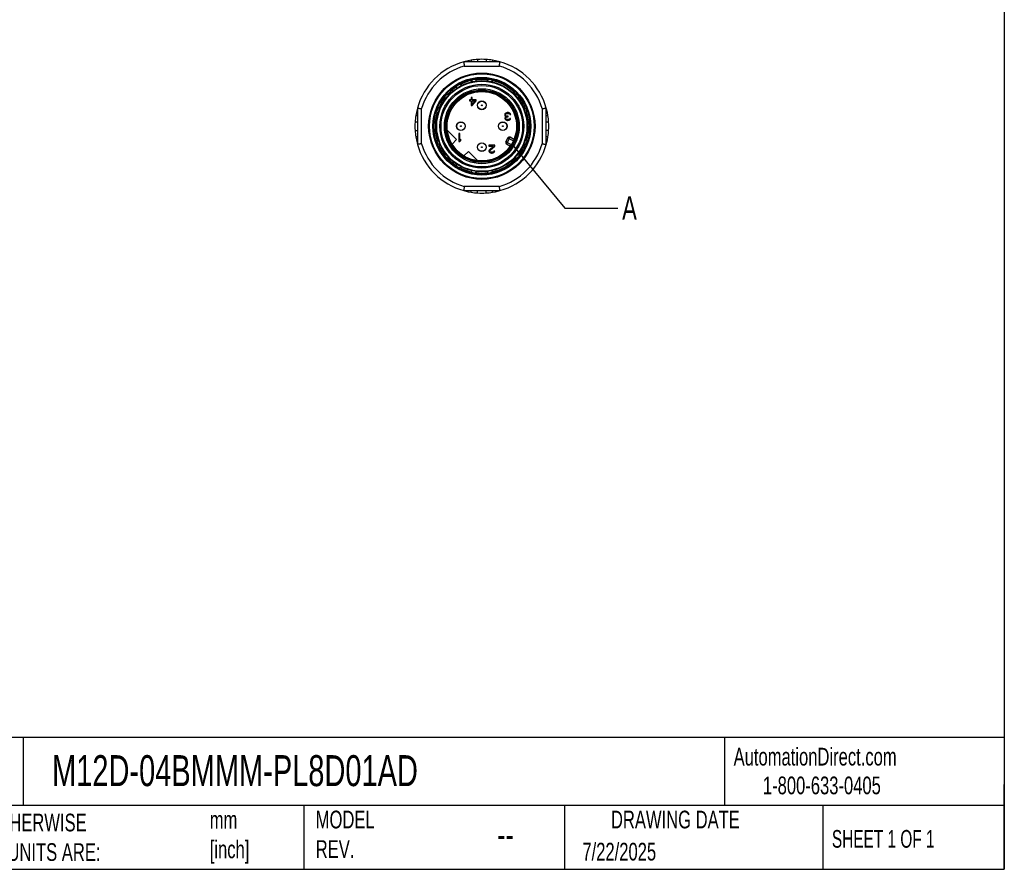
# Model space of a CAD drawing. Header units: millimetres. Extents: x 6 to 273, y 6 to 210.
# Tile 9 of 13: x 155 to 273, y 6 to 108. Entities that reach past the tile are written whole.
import ezdxf

# ---------------------------------------------------------------- set-up
doc = ezdxf.new("R2010")
doc.units = ezdxf.units.MM
doc.linetypes.add('SLD-Solid', pattern=[0])
doc.layers.add('TEXT', color=140, linetype='SLD-Solid', lineweight=25)
doc.styles.add('SLDTEXTSTYLE0', font='TXT', dxfattribs={"width": 0.7})
doc.styles.add('SLDTEXTSTYLE1', font='TXT', dxfattribs={"width": 0.65})
doc.dimstyles.new('SLDDIMSTYLE3', dxfattribs={"dimtxt": 0.18, "dimasz": 3.302, "dimexe": 0, "dimexo": 0.0625, "dimgap": 0, "dimtad": 0, "dimtih": 1, "dimtoh": 1, "dimdec": 0, "dimrnd": 1e-09, "dimzin": 0, "dimdsep": 46, "dimtxsty": 'Standard', "dimblk1": 'NONE', "dimblk2": 'NONE', "dimsah": 1, "dimcen": 0.09, "dimadec": 0, "dimazin": 0, "dimtfac": 3.302, "dimtdec": 0, "dimtofl": 0, "dimtmove": 0, "dimatfit": 3, "dimldrblk": 'NONE', "dimfxl": 0, "dimfrac": 2, "dimtolj": 1, "dimtzin": 0, "dimarcsym": 0})

# ---------------------------------------------------------------- blocks, each defined once
blk = doc.blocks.new('_None')

msp = doc.modelspace()

# ---------------------------------------------------------------- linework, layer by layer
for p, q in [((212.76, 102.91), (208.42, 102.91)), ((208.49, 102.41), (212.69, 102.41)), ((209.32, 103.11), (209.32, 102.91)), ((210.09, 103.19), (210.09, 102.91)), ((211.09, 103.19), (211.09, 102.91)), ((211.86, 103.11), (211.86, 102.91)), ((208.14, 100.06), (208.09, 100.15)), ((209.32, 100.61), (209.34, 100.49)), ((209.95, 100.61), (209.93, 100.71)), ((211.25, 100.71), (211.23, 100.62)), ((211.83, 100.49), (211.85, 100.61)), ((206.64, 98.92), (206.54, 99)), ((207.55, 99.85), (207.61, 99.74)), ((214.63, 99), (214.54, 98.92)), ((206.15, 98.53), (206.23, 98.46)), ((209.32, 98.36), (209.13, 98.36)), ((209.13, 98.36), (209.13, 98.24)), ((209.13, 98.24), (209.32, 98.24)), ((209.44, 98.65), (209.32, 98.65)), ((209.32, 98.65), (209.32, 98.36)), ((209.32, 98.24), (209.32, 97.7)), ((209.44, 98.36), (209.44, 98.65)), ((209.92, 98.36), (209.44, 98.36)), ((209.44, 97.7), (209.92, 98.24)), ((209.78, 98.24), (209.44, 97.86)), ((209.44, 97.86), (209.44, 98.24)), ((209.44, 98.24), (209.78, 98.24)), ((209.92, 98.24), (209.92, 98.36)), ((214.95, 98.47), (215.02, 98.53)), ((202.89, 97.38), (202.89, 93.04)), ((203.39, 93.11), (203.39, 97.31)), ((205.28, 96.81), (205.39, 96.77)), ((205.6, 97.35), (205.49, 97.39)), ((209.32, 97.7), (209.44, 97.7)), ((213.34, 96.69), (213.32, 96.63)), ((213.32, 96.63), (213.32, 96.54)), ((213.32, 96.54), (213.34, 96.46)), ((213.38, 96.75), (213.34, 96.69)), ((213.44, 96.79), (213.38, 96.75)), ((213.42, 96.63), (213.44, 96.67)), ((213.42, 96.54), (213.42, 96.63)), ((213.46, 96.46), (213.42, 96.54)), ((213.52, 96.83), (213.44, 96.79)), ((213.44, 96.67), (213.48, 96.71)), ((213.48, 96.71), (213.52, 96.73)), ((213.6, 96.85), (213.52, 96.83)), ((213.52, 96.73), (213.62, 96.75)), ((213.76, 96.85), (213.6, 96.85)), ((213.62, 96.75), (213.74, 96.75)), ((213.74, 96.75), (213.84, 96.73)), ((213.84, 96.83), (213.76, 96.85)), ((213.92, 96.79), (213.84, 96.83)), ((213.84, 96.73), (213.88, 96.71)), ((213.88, 96.71), (213.92, 96.67)), ((213.98, 96.75), (213.92, 96.79)), ((213.92, 96.67), (213.94, 96.63)), ((213.94, 96.63), (214.04, 96.63)), ((214.02, 96.69), (213.98, 96.75)), ((214.04, 96.63), (214.02, 96.69)), ((215.68, 97.39), (215.58, 97.35)), ((215.78, 96.77), (215.89, 96.81)), ((217.79, 97.31), (217.79, 93.11)), ((218.29, 93.04), (218.29, 97.38)), ((202.89, 95.71), (202.6, 95.71)), ((202.69, 96.48), (202.89, 96.48)), ((213.34, 96.46), (213.38, 96.4)), ((213.36, 96.24), (213.34, 96.16)), ((213.34, 96.16), (213.34, 96.12)), ((213.34, 96.12), (213.36, 96.04)), ((213.4, 96.3), (213.36, 96.24)), ((213.36, 96.04), (213.44, 95.96)), ((213.38, 96.4), (213.48, 96.36)), ((213.48, 96.36), (213.4, 96.3)), ((213.44, 96.16), (213.48, 96.24)), ((213.44, 96.12), (213.44, 96.16)), ((213.48, 96.06), (213.44, 96.12)), ((213.44, 95.96), (213.52, 95.92)), ((213.52, 96.42), (213.46, 96.46)), ((213.48, 96.24), (213.52, 96.28)), ((213.54, 96.02), (213.48, 96.06)), ((213.64, 96.4), (213.52, 96.42)), ((213.52, 96.28), (213.64, 96.32)), ((213.52, 95.92), (213.66, 95.9)), ((213.64, 96), (213.54, 96.02)), ((213.72, 96.4), (213.64, 96.4)), ((213.64, 96.32), (213.72, 96.32)), ((213.72, 96), (213.64, 96)), ((213.66, 95.9), (213.7, 95.9)), ((213.7, 95.9), (213.84, 95.92)), ((213.72, 96.32), (213.72, 96.4)), ((213.82, 96.02), (213.72, 96)), ((213.88, 96.06), (213.82, 96.02)), ((213.84, 95.92), (213.92, 95.96)), ((213.92, 96.12), (213.88, 96.06)), ((214.02, 96.12), (213.92, 96.12)), ((213.92, 95.96), (214, 96.04)), ((214, 96.04), (214.02, 96.12)), ((216.12, 95.51), (216.02, 95.51)), ((218.29, 96.48), (218.49, 96.48)), ((218.57, 95.71), (218.29, 95.71)), ((202.6, 94.71), (202.89, 94.71)), ((207.58, 93.62), (206.46, 94.73)), ((207.84, 94.33), (207.84, 93.38)), ((207.96, 94.33), (207.84, 94.33)), ((207.96, 93.54), (207.96, 94.33)), ((216, 94.9), (216.12, 94.9)), ((218.57, 94.71), (218.29, 94.71)), ((202.89, 93.94), (202.69, 93.94)), ((205.39, 93.64), (205.28, 93.6)), ((205.49, 93.03), (205.6, 93.06)), ((207.03, 93.07), (207.58, 93.62)), ((207.84, 93.38), (207.96, 93.38)), ((208.08, 93.68), (207.96, 93.54)), ((207.96, 93.38), (208.08, 93.52)), ((208.08, 93.52), (208.08, 93.68)), ((213.69, 93.81), (213.46, 93.37)), ((213.63, 93.27), (213.46, 93.37)), ((213.54, 93.09), (213.63, 93.27)), ((213.54, 93.09), (214, 92.84)), ((213.87, 93.71), (213.63, 93.27)), ((213.63, 93.27), (214.11, 93.01)), ((213.69, 93.81), (213.87, 93.71)), ((213.87, 93.71), (213.97, 93.89)), ((214.35, 93.45), (213.87, 93.71)), ((214.43, 93.63), (213.97, 93.89)), ((215.58, 93.06), (215.68, 93.03)), ((215.89, 93.6), (215.78, 93.64)), ((218.49, 93.94), (218.29, 93.94)), ((206.24, 91.96), (206.15, 91.88)), ((209, 92.2), (208.45, 91.65)), ((210.11, 91.08), (209, 92.2)), ((212.15, 92.94), (211.43, 92.94)), ((211.43, 92.94), (211.43, 92.84)), ((211.43, 92.84), (211.99, 92.84)), ((211.45, 92.33), (211.43, 92.25)), ((211.43, 92.25), (211.43, 92.21)), ((211.43, 92.21), (211.45, 92.13)), ((211.49, 92.39), (211.45, 92.33)), ((211.45, 92.13), (211.53, 92.05)), ((211.99, 92.84), (211.49, 92.39)), ((211.53, 92.05), (211.61, 92.01)), ((211.55, 92.25), (211.59, 92.33)), ((211.55, 92.21), (211.55, 92.25)), ((211.59, 92.15), (211.55, 92.21)), ((211.59, 92.33), (212.15, 92.84)), ((211.65, 92.11), (211.59, 92.15)), ((211.61, 92.01), (211.73, 91.99)), ((211.75, 92.09), (211.65, 92.11)), ((211.73, 91.99), (211.81, 91.99)), ((211.83, 92.09), (211.75, 92.09)), ((211.81, 91.99), (211.95, 92.01)), ((211.93, 92.11), (211.83, 92.09)), ((211.99, 92.15), (211.93, 92.11)), ((211.95, 92.01), (212.03, 92.05)), ((212.03, 92.21), (211.99, 92.15)), ((212.13, 92.21), (212.03, 92.21)), ((212.03, 92.05), (212.11, 92.13)), ((212.11, 92.13), (212.13, 92.21)), ((212.15, 92.84), (212.15, 92.94)), ((215.02, 91.88), (214.93, 91.96)), ((206.54, 91.41), (206.62, 91.48)), ((207.61, 90.66), (207.55, 90.57)), ((214.55, 91.48), (214.63, 91.41)), ((208.09, 90.26), (208.15, 90.36)), ((209.34, 89.92), (209.32, 89.81)), ((209.93, 89.7), (209.95, 89.82)), ((211.22, 89.82), (211.25, 89.7)), ((211.85, 89.81), (211.83, 89.91)), ((208.42, 87.51), (212.76, 87.51)), ((212.69, 88.01), (208.49, 88.01)), ((209.32, 87.31), (209.32, 87.51)), ((210.09, 87.22), (210.09, 87.51)), ((211.09, 87.22), (211.09, 87.51)), ((211.86, 87.31), (211.86, 87.51))]:
    msp.add_line(p, q)
at = {"flags": 128}
for points in [[(209.32, 103.11), (208.95, 103.04), (208.42, 102.91)], [(212.76, 102.91), (212.22, 103.04), (211.86, 103.11)], [(202.89, 97.38), (202.76, 96.84), (202.69, 96.48)], [(218.49, 96.48), (218.42, 96.84), (218.29, 97.38)], [(202.69, 93.94), (202.76, 93.57), (202.89, 93.04)], [(218.29, 93.04), (218.42, 93.57), (218.49, 93.94)], [(208.42, 87.51), (208.95, 87.38), (209.32, 87.31)], [(211.86, 87.31), (212.22, 87.38), (212.76, 87.51)]]:
    msp.add_lwpolyline(points, dxfattribs=at)
for centre, radius in [((210.59, 95.21), 6.36), ((210.59, 95.21), 6.26), ((210.59, 95.21), 5.84), ((210.59, 95.21), 5.74), ((210.59, 95.21), 5.45), ((210.59, 95.21), 5.39), ((210.59, 95.21), 5.01), ((210.59, 95.21), 4.87), ((210.59, 95.21), 4.48), ((210.59, 95.21), 4.34), ((210.59, 95.21), 4.21), ((210.59, 95.21), 4.15), ((210.59, 97.71), 0.525), ((210.59, 97.71), 0.5), ((210.59, 97.71), 0.05), ((208.09, 95.21), 0.525), ((208.09, 95.21), 0.5), ((213.09, 95.21), 0.525), ((213.09, 95.21), 0.5), ((208.09, 95.21), 0.05), ((213.09, 95.21), 0.05), ((210.59, 92.71), 0.525), ((210.59, 92.71), 0.5), ((210.59, 92.71), 0.05)]:
    msp.add_circle(centre, radius)
for centre, radius, start, end in [((210.59, 95.21), 8, 105.7405, 164.2595), ((210.59, 95.21), 7.5, 106.2602, 163.7398), ((210.59, 95.21), 8, 93.5833, 99.1356), ((210.59, 95.21), 8, 86.4167, 93.5833), ((210.59, 95.21), 8, 80.8644, 86.4167), ((210.59, 95.21), 7.5, 16.2602, 73.7398), ((210.59, 95.21), 8, 15.7405, 74.2595), ((210.59, 95.21), 5.67, 119.4139, 120.5861), ((210.59, 95.21), 5.6, 103.0306, 116.7015), ((210.59, 95.21), 5.67, 99.4139, 100.5861), ((210.59, 95.21), 5.6, 83.0314, 97.0026), ((210.59, 95.21), 5.67, 79.4139, 80.5861), ((210.59, 95.21), 5.6, 43.3711, 77.1178), ((210.59, 95.21), 5.67, 139.4139, 140.5861), ((210.59, 95.21), 5.6, 123.3965, 136.6811), ((210.59, 95.21), 5.67, 39.4139, 40.5861), ((210.59, 95.21), 5.6, 142.9426, 156.5751), ((210.59, 95.21), 5.6, 23.0384, 36.6947), ((210.59, 95.21), 5.6, 163.0384, 180), ((210.59, 95.21), 5.67, 159.4139, 160.5861), ((210.59, 95.21), 5.67, 19.4139, 20.5861), ((210.59, 95.21), 5.6, 3.0202, 17.029), ((210.59, 95.21), 8, 176.4167, 183.5833), ((210.59, 95.21), 8, 170.8644, 176.4167), ((210.59, 95.21), 8, 3.5833, 9.1356), ((210.59, 95.21), 8, 356.4167, 3.5833), ((210.59, 95.21), 8, 183.5833, 189.1356), ((210.59, 95.21), 5.6, 180, 196.6818), ((210.59, 95.21), 5.6, 342.964, 357.0337), ((210.59, 95.21), 5.67, 359.4139, 0.5861), ((210.59, 95.21), 8, 350.8644, 356.4167), ((210.59, 95.21), 8, 195.7405, 254.2595), ((210.59, 95.21), 7.5, 196.2602, 253.7398), ((210.59, 95.21), 5.67, 199.4139, 200.5861), ((210.59, 95.21), 5.6, 202.9863, 216.8614), ((210.59, 95.21), 7.5, 286.2602, 343.7398), ((210.59, 95.21), 8, 285.7405, 344.2595), ((213.63, 93.27), 0.2, 151.5, 241.5), ((213.87, 93.71), 0.2, 61.5, 151.5), ((210.59, 95.21), 5.6, 323.3489, 336.9682), ((210.59, 95.21), 5.67, 339.4139, 340.5861), ((210.59, 95.21), 5.67, 219.4139, 220.5861), ((210.59, 95.21), 5.6, 223.0382, 236.6683), ((210.59, 95.21), 5.6, 283.3195, 316.9698), ((210.59, 95.21), 5.67, 319.4139, 320.5861), ((210.59, 95.21), 5.67, 239.4139, 240.5861), ((210.59, 95.21), 5.6, 243.3303, 256.9614), ((210.59, 95.21), 5.67, 259.4139, 260.5861), ((210.59, 95.21), 5.6, 263.4237, 277.012), ((210.59, 95.21), 5.67, 279.4139, 280.5861), ((210.59, 95.21), 8, 260.8644, 266.4167), ((210.59, 95.21), 8, 266.4167, 273.5833), ((210.59, 95.21), 8, 273.5833, 279.1356)]:
    msp.add_arc(centre, radius, start, end)
for points in [[(208.42, 102.91), (208.42, 102.91), (208.42, 102.9), (208.42, 102.86), (208.43, 102.8), (208.44, 102.72), (208.46, 102.63), (208.47, 102.52), (208.48, 102.45), (208.49, 102.41)], [(212.69, 102.41), (212.69, 102.45), (212.7, 102.52), (212.72, 102.63), (212.73, 102.72), (212.74, 102.8), (212.75, 102.86), (212.76, 102.9), (212.76, 102.91), (212.76, 102.91)], [(213.67, 99.7), (213.67, 99.7), (213.65, 99.71), (213.63, 99.73)], [(202.89, 97.38), (202.89, 97.38), (202.9, 97.38), (202.93, 97.37), (202.99, 97.36), (203.07, 97.35), (203.17, 97.34), (203.27, 97.32), (203.35, 97.31), (203.39, 97.31)], [(217.79, 97.31), (217.82, 97.31), (217.9, 97.32), (218.01, 97.34), (218.1, 97.35), (218.18, 97.36), (218.24, 97.37), (218.28, 97.38), (218.29, 97.38), (218.29, 97.38)], [(205.14, 95.42), (205.14, 95.3), (205.14, 95.17), (205.14, 95.04)], [(203.39, 93.11), (203.35, 93.1), (203.27, 93.09), (203.17, 93.08), (203.07, 93.06), (202.99, 93.05), (202.93, 93.04), (202.9, 93.04), (202.89, 93.04), (202.89, 93.04)], [(217.79, 93.11), (217.82, 93.1), (217.9, 93.09), (218.01, 93.08), (218.1, 93.06), (218.18, 93.05), (218.24, 93.04), (218.28, 93.04), (218.29, 93.04), (218.29, 93.04)], [(213.63, 90.68), (213.65, 90.7), (213.67, 90.71), (213.67, 90.71)], [(208.49, 88.01), (208.48, 87.97), (208.47, 87.9), (208.46, 87.79), (208.44, 87.69), (208.43, 87.61), (208.42, 87.55), (208.42, 87.52), (208.42, 87.51), (208.42, 87.51)], [(212.76, 87.51), (212.76, 87.51), (212.76, 87.52), (212.75, 87.55), (212.74, 87.61), (212.73, 87.69), (212.72, 87.79), (212.7, 87.9), (212.69, 87.97), (212.69, 88.01)]]:
    msp.add_open_spline(points, degree=3)
for points, knots in [([(207.55, 99.85), (207.55, 99.86), (207.54, 99.87), (207.55, 99.9), (207.55, 99.93), (207.56, 99.95), (207.58, 99.97), (207.59, 99.99), (207.61, 100.02), (207.65, 100.05), (207.69, 100.07), (207.7, 100.09)], [0, 0, 0, 0, 0.13349, 0.254227, 0.362219, 0.457459, 0.539916, 0.609604, 0.666509, 0.833148, 1, 1, 1, 1]), ([(208.09, 100.15), (208.08, 100.16), (208.07, 100.17), (208.04, 100.19), (207.98, 100.2), (207.91, 100.19), (207.85, 100.17), (207.82, 100.15), (207.8, 100.14)], [0, 0, 0, 0, 0.124416, 0.249599, 0.499389, 0.749052, 0.874631, 1, 1, 1, 1]), ([(209.32, 100.61), (209.32, 100.61), (209.32, 100.63), (209.33, 100.66), (209.35, 100.68), (209.37, 100.7), (209.39, 100.71), (209.41, 100.73), (209.44, 100.74), (209.48, 100.76), (209.52, 100.77), (209.55, 100.78)], [0, 0, 0, 0, 0.133041, 0.25348, 0.361321, 0.45656, 0.539167, 0.609155, 0.66651, 0.833129, 1, 1, 1, 1]), ([(209.93, 100.71), (209.93, 100.72), (209.92, 100.74), (209.9, 100.76), (209.84, 100.79), (209.77, 100.8), (209.71, 100.8), (209.68, 100.8), (209.66, 100.8)], [0, 0, 0, 0, 0.124416, 0.249599, 0.499389, 0.749052, 0.874631, 1, 1, 1, 1]), ([(211.25, 100.71), (211.25, 100.72), (211.25, 100.74), (211.27, 100.76), (211.29, 100.77), (211.32, 100.78), (211.34, 100.79), (211.37, 100.8), (211.4, 100.8), (211.45, 100.81), (211.49, 100.8), (211.51, 100.8)], [0, 0, 0, 0, 0.132928, 0.253291, 0.361095, 0.456334, 0.538978, 0.609042, 0.66651, 0.833124, 1, 1, 1, 1]), ([(211.85, 100.61), (211.85, 100.61), (211.85, 100.63), (211.84, 100.67), (211.8, 100.71), (211.74, 100.75), (211.68, 100.77), (211.64, 100.77), (211.63, 100.78)], [0, 0, 0, 0, 0.124416, 0.249599, 0.499389, 0.749052, 0.874631, 1, 1, 1, 1]), ([(206.54, 99), (206.54, 99.01), (206.52, 99.01), (206.49, 99.02), (206.43, 99.01), (206.37, 98.97), (206.32, 98.93), (206.29, 98.91), (206.28, 98.89)], [0, 0, 0, 0, 0.124416, 0.249599, 0.499389, 0.749052, 0.874631, 1, 1, 1, 1]), ([(214.63, 99), (214.64, 99.01), (214.65, 99.01), (214.68, 99.02), (214.71, 99.02), (214.73, 99.01), (214.76, 99), (214.78, 98.99), (214.81, 98.97), (214.85, 98.94), (214.88, 98.91), (214.89, 98.89)], [0, 0, 0, 0, 0.1334746, 0.2542021, 0.3621887, 0.4574282, 0.5398906, 0.6095887, 0.6665092, 0.8331475, 1, 1, 1, 1]), ([(206.15, 98.53), (206.14, 98.54), (206.13, 98.55), (206.12, 98.58), (206.12, 98.6), (206.12, 98.63), (206.13, 98.66), (206.14, 98.68), (206.15, 98.71), (206.17, 98.75), (206.2, 98.79), (206.21, 98.81)], [0, 0, 0, 0, 0.133295, 0.253903, 0.36183, 0.457069, 0.539591, 0.609409, 0.66651, 0.83314, 1, 1, 1, 1]), ([(215.02, 98.53), (215.03, 98.54), (215.04, 98.55), (215.05, 98.58), (215.05, 98.64), (215.03, 98.71), (214.99, 98.77), (214.98, 98.79), (214.97, 98.81)], [0, 0, 0, 0, 0.124416, 0.249599, 0.499389, 0.749052, 0.874631, 1, 1, 1, 1]), ([(205.28, 96.81), (205.27, 96.82), (205.26, 96.82), (205.24, 96.85), (205.23, 96.87), (205.22, 96.9), (205.22, 96.92), (205.22, 96.95), (205.22, 96.98), (205.22, 97.03), (205.24, 97.07), (205.24, 97.09)], [0, 0, 0, 0, 0.133103, 0.253583, 0.361446, 0.456685, 0.539271, 0.609217, 0.66651, 0.833132, 1, 1, 1, 1]), ([(205.49, 97.39), (205.48, 97.39), (205.47, 97.39), (205.43, 97.39), (205.38, 97.36), (205.33, 97.3), (205.3, 97.25), (205.29, 97.22), (205.28, 97.2)], [0, 0, 0, 0, 0.124416, 0.249599, 0.499389, 0.749052, 0.874631, 1, 1, 1, 1]), ([(215.68, 97.39), (215.69, 97.39), (215.71, 97.39), (215.74, 97.39), (215.76, 97.38), (215.78, 97.36), (215.8, 97.34), (215.82, 97.33), (215.84, 97.3), (215.87, 97.26), (215.88, 97.22), (215.89, 97.2)], [0, 0, 0, 0, 0.13334, 0.253979, 0.36192, 0.45716, 0.539667, 0.609454, 0.666509, 0.833142, 1, 1, 1, 1]), ([(215.89, 96.81), (215.9, 96.82), (215.92, 96.82), (215.94, 96.85), (215.96, 96.91), (215.96, 96.98), (215.95, 97.04), (215.94, 97.08), (215.93, 97.09)], [0, 0, 0, 0, 0.124416, 0.249599, 0.499389, 0.749052, 0.874631, 1, 1, 1, 1]), ([(205.16, 95.67), (205.16, 95.67), (205.16, 95.65), (205.15, 95.58), (205.15, 95.53), (205.14, 95.47)], [0, 0, 0, 0, 0.5, 0.5, 1, 1, 1, 1]), ([(205.16, 95.69), (205.16, 95.69), (205.16, 95.71), (205.17, 95.79), (205.17, 95.84), (205.18, 95.89)], [0, 0, 0, 0, 0.5, 0.5, 1, 1, 1, 1]), ([(216.12, 95.51), (216.13, 95.51), (216.15, 95.51), (216.17, 95.5), (216.19, 95.48), (216.21, 95.46), (216.22, 95.43), (216.23, 95.41), (216.24, 95.38), (216.25, 95.33), (216.25, 95.29), (216.25, 95.27)], [0, 0, 0, 0, 0.132685, 0.252885, 0.360607, 0.455846, 0.538572, 0.608798, 0.666511, 0.833113, 1, 1, 1, 1]), ([(205.16, 94.7), (205.16, 94.7), (205.16, 94.74), (205.15, 94.87), (205.14, 94.96), (205.14, 95.04)], [0, 0, 0, 0, 0.5, 0.5, 1, 1, 1, 1]), ([(216.12, 94.9), (216.13, 94.9), (216.15, 94.9), (216.18, 94.92), (216.22, 94.97), (216.24, 95.04), (216.25, 95.1), (216.25, 95.13), (216.25, 95.15)], [0, 0, 0, 0, 0.1244162, 0.2495994, 0.4993889, 0.7490523, 0.8746313, 1, 1, 1, 1]), ([(205.28, 93.6), (205.27, 93.6), (205.26, 93.59), (205.24, 93.56), (205.22, 93.51), (205.22, 93.43), (205.23, 93.37), (205.24, 93.34), (205.24, 93.32)], [0, 0, 0, 0, 0.1244161, 0.2495993, 0.4993889, 0.7490524, 0.8746313, 1, 1, 1, 1]), ([(205.49, 93.03), (205.48, 93.02), (205.47, 93.02), (205.44, 93.03), (205.41, 93.04), (205.39, 93.05), (205.37, 93.07), (205.36, 93.09), (205.33, 93.11), (205.31, 93.16), (205.29, 93.2), (205.28, 93.22)], [0, 0, 0, 0, 0.13334, 0.253979, 0.36192, 0.45716, 0.539667, 0.609454, 0.666509, 0.833142, 1, 1, 1, 1]), ([(215.68, 93.03), (215.69, 93.02), (215.71, 93.02), (215.74, 93.03), (215.79, 93.06), (215.84, 93.12), (215.87, 93.17), (215.89, 93.2), (215.89, 93.22)], [0, 0, 0, 0, 0.124416, 0.249599, 0.499389, 0.749052, 0.874631, 1, 1, 1, 1]), ([(215.89, 93.6), (215.9, 93.6), (215.92, 93.59), (215.93, 93.57), (215.94, 93.54), (215.95, 93.52), (215.96, 93.49), (215.96, 93.47), (215.96, 93.44), (215.95, 93.39), (215.94, 93.35), (215.93, 93.32)], [0, 0, 0, 0, 0.133103, 0.253583, 0.361446, 0.456685, 0.539271, 0.609217, 0.66651, 0.833132, 1, 1, 1, 1]), ([(206.15, 91.88), (206.14, 91.88), (206.13, 91.87), (206.12, 91.83), (206.12, 91.77), (206.15, 91.7), (206.18, 91.65), (206.2, 91.62), (206.21, 91.61)], [0, 0, 0, 0, 0.124416, 0.249599, 0.499389, 0.749052, 0.874631, 1, 1, 1, 1]), ([(215.02, 91.88), (215.03, 91.88), (215.04, 91.87), (215.05, 91.84), (215.05, 91.81), (215.05, 91.79), (215.05, 91.76), (215.04, 91.74), (215.03, 91.71), (215, 91.66), (214.98, 91.63), (214.97, 91.61)], [0, 0, 0, 0, 0.1332953, 0.2539032, 0.3618298, 0.4570692, 0.5395913, 0.6094092, 0.6665096, 0.8331398, 1, 1, 1, 1]), ([(206.54, 91.41), (206.54, 91.41), (206.52, 91.4), (206.5, 91.4), (206.47, 91.4), (206.44, 91.41), (206.42, 91.42), (206.4, 91.43), (206.37, 91.44), (206.33, 91.47), (206.3, 91.51), (206.28, 91.52)], [0, 0, 0, 0, 0.1334746, 0.2542021, 0.3621887, 0.4574282, 0.5398906, 0.6095887, 0.6665092, 0.8331475, 1, 1, 1, 1]), ([(214.63, 91.41), (214.64, 91.41), (214.65, 91.4), (214.69, 91.4), (214.75, 91.41), (214.81, 91.44), (214.86, 91.49), (214.88, 91.51), (214.89, 91.52)], [0, 0, 0, 0, 0.124416, 0.249599, 0.499389, 0.749052, 0.874631, 1, 1, 1, 1]), ([(207.55, 90.57), (207.55, 90.56), (207.54, 90.54), (207.55, 90.51), (207.57, 90.45), (207.61, 90.4), (207.66, 90.36), (207.69, 90.34), (207.7, 90.33)], [0, 0, 0, 0, 0.124416, 0.249599, 0.499389, 0.749052, 0.874631, 1, 1, 1, 1]), ([(208.09, 90.26), (208.08, 90.25), (208.07, 90.24), (208.05, 90.23), (208.02, 90.22), (207.99, 90.22), (207.97, 90.22), (207.94, 90.22), (207.91, 90.23), (207.86, 90.24), (207.82, 90.26), (207.8, 90.27)], [0, 0, 0, 0, 0.133135, 0.253636, 0.361509, 0.456748, 0.539324, 0.609249, 0.66651, 0.833133, 1, 1, 1, 1]), ([(209.32, 89.81), (209.32, 89.8), (209.32, 89.79), (209.34, 89.75), (209.37, 89.71), (209.44, 89.67), (209.5, 89.65), (209.53, 89.64), (209.55, 89.64)], [0, 0, 0, 0, 0.124416, 0.249599, 0.499389, 0.749052, 0.874631, 1, 1, 1, 1]), ([(209.93, 89.7), (209.93, 89.69), (209.92, 89.68), (209.9, 89.66), (209.88, 89.64), (209.85, 89.63), (209.83, 89.62), (209.81, 89.62), (209.77, 89.61), (209.73, 89.61), (209.68, 89.61), (209.66, 89.62)], [0, 0, 0, 0, 0.132928, 0.253291, 0.361095, 0.456334, 0.538978, 0.609042, 0.66651, 0.833124, 1, 1, 1, 1]), ([(211.25, 89.7), (211.25, 89.7), (211.25, 89.68), (211.28, 89.65), (211.33, 89.62), (211.4, 89.61), (211.47, 89.61), (211.5, 89.62), (211.51, 89.62)], [0, 0, 0, 0, 0.124416, 0.249599, 0.499389, 0.749052, 0.874631, 1, 1, 1, 1]), ([(211.85, 89.81), (211.85, 89.8), (211.85, 89.78), (211.84, 89.76), (211.83, 89.74), (211.81, 89.72), (211.79, 89.7), (211.77, 89.69), (211.74, 89.67), (211.69, 89.65), (211.65, 89.64), (211.63, 89.64)], [0, 0, 0, 0, 0.133041, 0.25348, 0.361321, 0.45656, 0.539167, 0.609155, 0.66651, 0.833129, 1, 1, 1, 1])]:
    msp.add_open_spline(points, degree=3, knots=knots)
at = {"layer": 'TEXT'}
for p, q in [((273.05, 209.55), (273.05, 6.35)), ((273.05, 22.13), (6.35, 22.13)), ((155.76, 22.13), (155.76, 13.97)), ((239.58, 22.13), (239.58, 13.97)), ((273.05, 6.35), (273.05, 16.51)), ((273.05, 13.97), (6.35, 13.97)), ((189.3, 13.97), (189.3, 6.35)), ((220.47, 13.97), (220.47, 6.35)), ((251.35, 13.97), (251.35, 6.35)), ((6.35, 6.35), (273.05, 6.35))]:
    msp.add_line(p, q, dxfattribs=at)
msp.add_circle((210.59, 95.21), 4.21, dxfattribs=at)

# ---------------------------------------------------------------- texts
for s, insert, char_height, attachment_point, style in [('A', (227.36, 86.84), 2.82, 1, 'SLDTEXTSTYLE0'), ('M12D-04BMMM-PL8D01AD', (159.21, 20), 3.7042, 1, 'SLDTEXTSTYLE0'), ('AutomationDirect.com', (240.69, 20.88), 2.1167, 1, 'SLDTEXTSTYLE0'), ('1-800-633-0405', (244.19, 17.44), 2.1167, 1, 'SLDTEXTSTYLE0'), ('UNLESS OTHERWISE ^JSPECIFIED UNITS ARE:', (142.87, 13), 2.1167, 1, 'SLDTEXTSTYLE0'), ('MODEL ^JREV.', (190.73, 13.36), 2.1167, 1, 'SLDTEXTSTYLE0'), ('DRAWING DATE', (233.73, 13.36), 2.1167, 2, 'SLDTEXTSTYLE0'), ('mm^J[inch]', (178.06, 13.32), 2.117, 1, 'SLDTEXTSTYLE0'), ('SHEET 1 OF 1', (252.44, 11.05), 2.1167, 1, 'SLDTEXTSTYLE1'), ('--', (212.43, 12.09), 3.175, 1, 'SLDTEXTSTYLE0'), ('7/22/2025', (222.61, 9.52), 2.117, 1, 'SLDTEXTSTYLE0')]:
    msp.add_mtext(s, dxfattribs=dict(at, insert=insert, char_height=char_height, attachment_point=attachment_point, style=style))

# ---------------------------------------------------------------- leaders
at = {"layer": 'TEXT', "has_arrowhead": 0}
msp.add_leader([(214.2, 93.04), (220.51, 85.43), (226.86, 85.43)], dimstyle='SLDDIMSTYLE3', dxfattribs=at)

doc.saveas('drawing.dxf')
